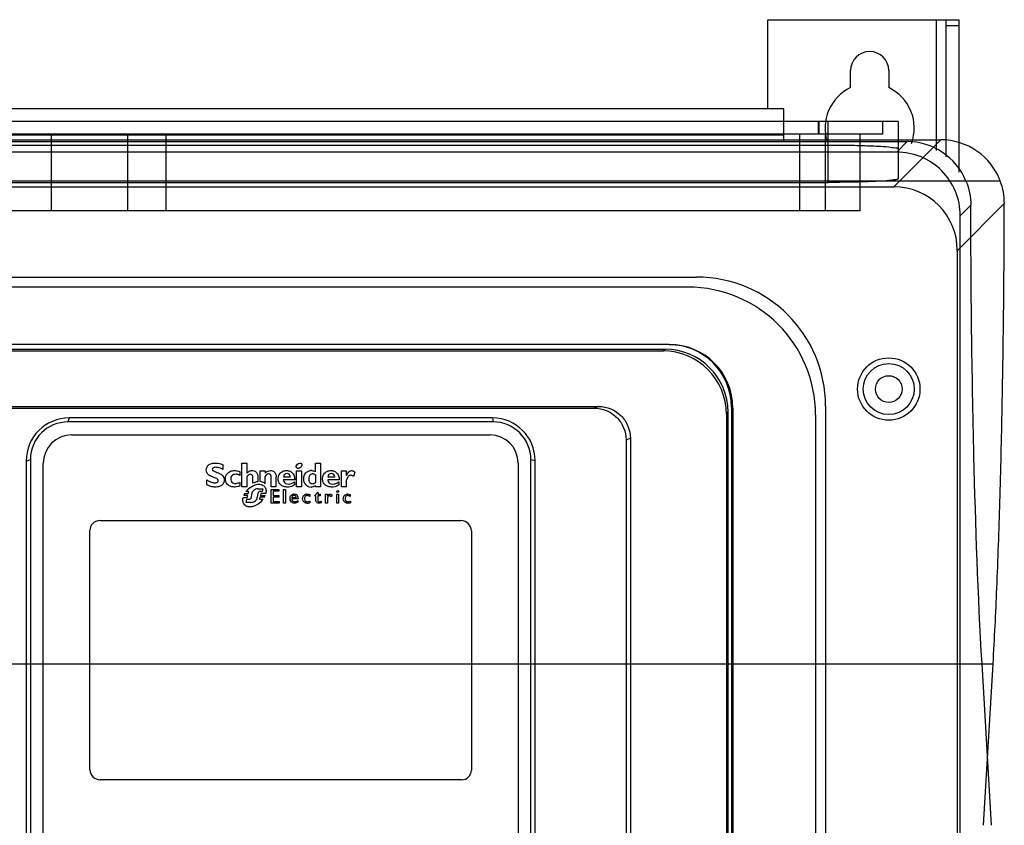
# Model space of a CAD drawing. Header units: millimetres. Extents: x 181 to 429, y 60 to 776.
# Tile 8 of 8: x 274 to 429, y 649 to 776. Entities that reach past the tile are written whole.
import ezdxf

# ---------------------------------------------------------------- set-up
doc = ezdxf.new("R2010")
doc.units = ezdxf.units.MM
doc.header["$LTSCALE"] = 54.827165
doc.layers.get('0').update_dxf_attribs({"linetype": 'CONTINUOUS'})

msp = doc.modelspace()

# ---------------------------------------------------------------- linework, layer by layer
at = {"color": 7, "linetype": 'Continuous'}
for p, q in [((391.58, 761.73), (391.58, 775.73)), ((391.58, 775.73), (421.58, 775.73)), ((418.04, 775.73), (418.04, 755.19)), ((419.58, 754.21), (419.58, 775.73)), ((419.58, 774.83), (421.58, 774.83)), ((421.58, 775.73), (421.58, 751.77)), ((404.58, 765.05), (404.58, 767.73)), ((410.58, 767.73), (410.58, 765.05)), ((394.08, 761.73), (216.08, 761.73)), ((394.08, 756.58), (394.08, 761.73)), ((412.04, 759.73), (198.11, 759.73)), ((399.54, 757.73), (399.54, 759.73)), ((399.61, 759.73), (399.61, 757.73)), ((401.05, 750.18), (401.05, 759.73)), ((409.61, 759.73), (409.61, 757.73)), ((412.04, 759.73), (412.04, 750.75)), ((409.61, 757.73), (198.08, 757.73)), ((279.08, 745.73), (279.08, 757.73)), ((291.07, 745.73), (291.07, 757.73)), ((297.07, 757.73), (297.07, 745.73)), ((396.58, 757.73), (396.58, 745.73)), ((400.58, 757.73), (400.58, 745.73)), ((406.08, 745.73), (406.08, 757.73)), ((191.42, 756.87), (418.74, 756.87)), ((196.69, 756.58), (413.47, 756.58)), ((216.08, 757.63), (394.08, 757.63)), ((418.74, 756.87), (411.36, 749.49)), ((411.82, 754.93), (413.47, 756.58)), ((411.82, 754.93), (198.34, 754.93)), ((401.05, 755.99), (209.11, 755.99)), ((428.09, 750.39), (182.07, 750.39)), ((209.08, 750.17), (401.05, 750.18)), ((198.8, 749.49), (411.36, 749.49)), ((421.35, 739.51), (428.72, 746.88)), ((406.08, 745.73), (204.08, 745.73)), ((423.46, 746.6), (421.81, 744.95)), ((421.81, 127.5), (421.81, 744.95)), ((421.35, 132.94), (421.35, 739.51)), ((229.43, 735.31), (380.41, 735.31)), ((379.04, 733.73), (230.78, 733.73)), ((376.09, 724.7), (234.07, 724.7)), ((234.72, 723.98), (375.46, 723.98)), ((235.15, 723.73), (375.13, 723.73)), ((375.13, 723.73), (375.46, 723.98)), ((265.25, 715), (365, 715)), ((265.37, 714.74), (364.31, 714.74)), ((365, 715), (364.31, 714.74)), ((385.87, 714.91), (385.87, 564.55)), ((386.1, 714.73), (385.87, 714.91)), ((386.1, 714.73), (386.1, 352.72)), ((400.66, 715.06), (400.66, 352.26)), ((281.87, 713.2), (281.67, 712.57)), ((348.33, 713.2), (281.87, 713.2)), ((348.33, 713.2), (348.43, 712.57)), ((385.09, 713.77), (385.33, 714.1)), ((385.09, 713.77), (385.09, 585.19)), ((385.33, 714.1), (385.33, 584.99)), ((399.08, 713.69), (399.08, 352.94)), ((348.43, 712.57), (281.67, 712.57)), ((282.26, 710.53), (347.96, 710.53)), ((370, 710), (369.33, 709.72)), ((370, 710), (370, 587.41)), ((369.33, 709.72), (369.33, 589.1)), ((275.11, 706.43), (275.78, 706.68)), ((275.78, 706.68), (275.78, 594.04)), ((275.11, 706.43), (275.11, 593.99)), ((277.78, 594.49), (277.78, 706.05)), ((306.06, 705.11), (306.06, 705.83)), ((309.01, 702.4), (309.01, 706.07)), ((309.01, 706.07), (309.8, 706.07)), ((309.8, 704.51), (309.8, 706.07)), ((320.55, 704.77), (320.55, 706.07)), ((320.55, 706.07), (321.33, 706.07)), ((321.33, 706.07), (321.33, 702.39)), ((352.38, 706.11), (352.38, 594.38)), ((354.38, 594.03), (354.38, 706.62)), ((355.05, 706.48), (354.38, 706.62)), ((355.05, 594.03), (355.05, 706.48)), ((308.65, 704.77), (308.65, 704.18)), ((309.8, 702.4), (309.8, 703.98)), ((310.73, 702.93), (310.73, 703.81)), ((311.51, 703.98), (311.51, 703.18)), ((311.88, 703.19), (311.88, 704.88)), ((311.88, 704.88), (312.66, 704.88)), ((312.66, 704.88), (312.66, 704.52)), ((312.66, 702.83), (312.66, 704)), ((313.6, 702.4), (313.6, 703.91)), ((314.38, 702.4), (314.38, 703.97)), ((316.6, 703.91), (315.52, 703.91)), ((317.59, 702.39), (317.59, 704.88)), ((317.59, 704.88), (318.37, 704.88)), ((318.37, 704.88), (318.37, 702.39)), ((320.55, 704.26), (320.55, 703.07)), ((323.57, 703.91), (322.49, 703.91)), ((324.65, 702.39), (324.65, 704.88)), ((324.65, 704.88), (325.43, 704.88)), ((325.43, 704.17), (325.43, 704.88)), ((326.75, 704.7), (326.54, 704.01)), ((303.48, 702.7), (303.48, 703.49)), ((308.69, 703.08), (308.69, 702.51)), ((309.8, 702.4), (309.01, 702.4)), ((311.52, 702.07), (312.28, 702.07)), ((312.28, 702.07), (312.18, 701.62)), ((314.38, 702.4), (313.6, 702.4)), ((317.29, 703.5), (315.5, 703.5)), ((317.24, 703.16), (317.24, 702.67)), ((318.37, 702.39), (317.59, 702.39)), ((320.55, 702.39), (320.55, 702.59)), ((321.33, 702.39), (320.55, 702.39)), ((324.26, 703.5), (322.47, 703.5)), ((324.22, 703.16), (324.22, 702.67)), ((325.43, 702.39), (324.65, 702.39)), ((325.43, 702.39), (325.43, 703.47)), ((309.19, 700.71), (309.83, 700.71)), ((309.94, 701.02), (309.28, 701.02)), ((309.42, 701.31), (309.97, 701.31)), ((310.08, 701.62), (309.62, 701.62)), ((309.83, 700.71), (309.94, 701.02)), ((309.97, 701.31), (310.08, 701.62)), ((310.58, 701.37), (310.39, 700.54)), ((311.37, 700.61), (311.62, 701.55)), ((312.18, 701.62), (311.73, 701.62)), ((311.83, 700.75), (311.74, 700.45)), ((311.74, 700.45), (312.33, 700.45)), ((312.52, 700.75), (311.83, 700.75)), ((311.98, 701.35), (311.9, 701.04)), ((311.9, 701.04), (312.66, 701.04)), ((312.75, 701.35), (311.98, 701.35)), ((313.6, 699.81), (313.6, 701.96)), ((313.6, 701.96), (314.81, 701.96)), ((313.9, 701.68), (313.9, 701.03)), ((314.81, 701.68), (313.9, 701.68)), ((313.9, 701.03), (314.78, 701.03)), ((313.9, 700.76), (313.9, 700.09)), ((314.78, 700.76), (313.9, 700.76)), ((314.78, 701.03), (314.78, 700.76)), ((314.81, 701.96), (314.81, 701.68)), ((315.55, 699.81), (315.55, 701.96)), ((315.55, 701.96), (315.83, 701.96)), ((315.83, 701.96), (315.83, 699.81)), ((317.54, 700.66), (316.83, 700.66)), ((317.82, 700.48), (316.83, 700.48)), ((319.64, 701.16), (319.64, 700.86)), ((320.38, 700.98), (320.91, 701.52)), ((320.63, 700.98), (320.38, 700.98)), ((320.63, 700.23), (320.63, 700.98)), ((320.91, 701.52), (320.91, 701.23)), ((320.91, 701.23), (321.35, 701.23)), ((320.91, 700.98), (320.91, 700.25)), ((321.35, 700.98), (320.91, 700.98)), ((321.35, 700.98), (321.35, 701.23)), ((322.14, 699.81), (322.14, 701.23)), ((322.14, 701.23), (322.42, 701.23)), ((322.42, 701.23), (322.42, 700.9)), ((322.42, 700.55), (322.42, 699.81)), ((323.17, 701.09), (323.02, 700.84)), ((323.91, 699.81), (323.91, 701.23)), ((323.91, 701.23), (324.18, 701.23)), ((324.18, 701.23), (324.18, 699.81)), ((326.02, 701.16), (326.02, 700.86)), ((309.64, 699.94), (309.76, 700.43)), ((310.38, 699.94), (309.64, 699.94)), ((309.76, 700.43), (310.24, 700.43)), ((314.84, 699.81), (313.6, 699.81)), ((313.9, 700.09), (314.84, 700.09)), ((314.84, 700.09), (314.84, 699.81)), ((315.83, 699.81), (315.55, 699.81)), ((317.79, 700.22), (317.79, 699.95)), ((319.67, 700.14), (319.67, 699.87)), ((321.42, 700.14), (321.42, 699.88)), ((322.42, 699.81), (322.14, 699.81)), ((324.18, 699.81), (323.91, 699.81)), ((326.05, 700.14), (326.05, 699.87)), ((286.69, 697.08), (343.4, 697.08)), ((285.13, 657.97), (285.13, 695.51)), ((345.03, 695.45), (345.03, 657.91)), ((183.2, 674.59), (426.96, 674.59)), ((426.7, 649.23), (425.22, 674.59)), ((425.48, 649.23), (426.96, 674.59)), ((343.5, 656.38), (286.72, 656.38))]:
    msp.add_line(p, q, dxfattribs=at)
for radius in [4.9, 4, 2.1]:
    msp.add_circle((410.58, 717.73), radius, dxfattribs=at)
for centre, radius, start, end in [((407.58, 767.73), 3, 0, 180), ((407.58, 758.73), 7, 115.3769, 198.5854), ((407.58, 758.73), 7, 339.4746, 64.6231), ((418.75, 746.89), 9.98, 20.5315, 90.03), ((411.83, 744.95), 9.98, 359.9731, 90.0315), ((418.74, 746.9), 9.99, 359.9139, 20.484), ((380.41, 715.06), 20.25, 0, 90), ((379.04, 713.69), 20.04, 0, 90), ((375.12, 713.77), 9.96, 0.004, 89.996), ((375.46, 714.1), 9.88, 0.004, 89.996), ((376.09, 714.73), 10.01, 0.004, 89.996), ((376.09, 714.91), 9.78, 0.0037, 89.996), ((281.87, 706.43), 6.76, 90.0072, 179.9929), ((348.33, 706.48), 6.72, 0.0072, 89.9929), ((281.67, 706.68), 5.89, 90.004, 179.996), ((348.43, 706.62), 5.96, 0.004, 89.996), ((282.26, 706.05), 4.48, 90, 180), ((347.96, 706.11), 4.42, 0, 90), ((319.89, 703.6), 1.33, 87.9648, 96.5078), ((312.03, 699.89), 2.96, 134.0805, 144.3877), ((312.19, 699.7), 3.22, 131.8962, 133.7207), ((319.85, 703.49), 1.15, 248.3123, 270.0548), ((311.48, 700.14), 2.37, 150.2826, 158.0932), ((309.78, 702.22), 3.11, 314.231, 325.1416), ((310.28, 701.97), 2.55, 331.6062, 338.8134), ((317.48, 700.54), 0.934, 182.127, 188.1426), ((286.69, 695.51), 1.57, 90, 180), ((343.4, 695.45), 1.63, 0, 90), ((286.72, 657.97), 1.59, 180, 270), ((343.5, 657.91), 1.53, 270, 360)]:
    msp.add_arc(centre, radius, start, end, dxfattribs=at)
for centre, start_param in [((413.44, 746.57), -0.394608), ((411.33, 739.48), -0.784029)]:
    msp.add_ellipse(centre, major_axis=(7.09, 7.09), ratio=0.997265, start_param=start_param, end_param=0.784029, dxfattribs=at)
for centre, major_axis, ratio in [((317.98, 705.68), (0.376, 0.337), 0.720197), ((324.04, 701.65), (0.133, 0.119), 0.720346)]:
    msp.add_ellipse(centre, major_axis=major_axis, ratio=ratio, dxfattribs=at)
for points, knots in [([(408.82, 755.82), (408.06, 755.86), (406.42, 755.92), (403.83, 755.98), (402, 755.99), (401.05, 755.99)], [0, 0, 0, 0, 0.29306, 0.634239, 1, 1, 1, 1]), ([(412.04, 755.41), (412.04, 755.55), (411.3, 755.57), (410.45, 755.76), (409.41, 755.79), (408.82, 755.82)], [0, 0, 0, 0, 0.123329, 0.462752, 1, 1, 1, 1]), ([(408.82, 750.35), (408.06, 750.31), (406.42, 750.24), (403.83, 750.19), (402, 750.18), (401.05, 750.18)], [0, 0, 0, 0, 0.29313, 0.634307, 1, 1, 1, 1]), ([(412.04, 750.75), (412.04, 750.62), (411.29, 750.6), (410.45, 750.4), (409.41, 750.38), (408.82, 750.35)], [0, 0, 0, 0, 0.123716, 0.463169, 1, 1, 1, 1]), ([(426.96, 674.59), (427.19, 678.56), (427.6, 687.04), (428.07, 700.46), (428.42, 715.18), (428.65, 730.79), (428.71, 741.46), (428.72, 746.88)], [0, 0, 0, 0, 0.164725, 0.35212, 0.557374, 0.775205, 1, 1, 1, 1]), ([(425.22, 674.59), (424.59, 685.44), (423.77, 709.44), (423.48, 733.45), (423.46, 746.6)], [0, 0, 0, 0, 0.452623, 1, 1, 1, 1]), ([(364.31, 714.74), (364.96, 714.74), (366.28, 714.48), (367.95, 713.36), (369.06, 711.7), (369.33, 710.38), (369.33, 709.72)], [0, 0, 0, 0, 0.250034, 0.500002, 0.749965, 1, 1, 1, 1]), ([(365, 715), (365.65, 715), (366.97, 714.74), (368.63, 713.62), (369.74, 711.96), (370, 710.65), (370, 710)], [0, 0, 0, 0, 0.250032, 0.500002, 0.749967, 1, 1, 1, 1]), ([(303.4, 705.06), (303.4, 705.19), (303.45, 705.47), (303.69, 705.77), (304.06, 706.01), (304.57, 706.14), (305.31, 706.11), (305.81, 705.94), (306.06, 705.83)], [0, 0, 0, 0, 0.117729, 0.260873, 0.337755, 0.518679, 0.747007, 1, 1, 1, 1]), ([(304.89, 705.44), (304.79, 705.44), (304.63, 705.43), (304.46, 705.34), (304.39, 705.28), (304.34, 705.19), (304.34, 705.07), (304.42, 704.96), (304.55, 704.86), (304.9, 704.71), (305.44, 704.54), (306.06, 704.16), (306.26, 703.58), (306.21, 703.08), (305.91, 702.65), (305.52, 702.45), (305.14, 702.36), (304.92, 702.34), (304.81, 702.34)], [0, 0, 0, 0, 0.059115, 0.085607, 0.102478, 0.112903, 0.140261, 0.161878, 0.18385, 0.228859, 0.36413, 0.515627, 0.60338, 0.696591, 0.785341, 0.881855, 0.937918, 1, 1, 1, 1]), ([(306.06, 705.11), (305.91, 705.18), (305.54, 705.34), (305.14, 705.44), (304.89, 705.44)], [0, 0, 0, 0, 0.400565, 1, 1, 1, 1]), ([(305.28, 703.36), (305.28, 703.41), (305.25, 703.5), (305.13, 703.64), (304.7, 703.82), (304.23, 703.96), (303.75, 704.25), (303.47, 704.57), (303.4, 704.9), (303.4, 705.06)], [0, 0, 0, 0, 0.052768, 0.102838, 0.204414, 0.544424, 0.647354, 0.82421, 1, 1, 1, 1]), ([(307.96, 702.35), (307.77, 702.34), (307.4, 702.36), (306.79, 702.61), (306.42, 703.16), (306.38, 703.81), (306.59, 704.43), (307.14, 704.85), (307.62, 704.93), (307.82, 704.93)], [0, 0, 0, 0, 0.12678, 0.253674, 0.430756, 0.556046, 0.678561, 0.864216, 1, 1, 1, 1]), ([(308.02, 704.35), (307.9, 704.35), (307.65, 704.32), (307.33, 704.08), (307.21, 703.68), (307.28, 703.27), (307.57, 702.96), (307.85, 702.9), (307.99, 702.9)], [0, 0, 0, 0, 0.146118, 0.312171, 0.479469, 0.659286, 0.823775, 1, 1, 1, 1]), ([(307.82, 704.93), (307.87, 704.93), (308.16, 704.91), (308.44, 704.85), (308.65, 704.77)], [0, 0, 0, 0, 0.197552, 1, 1, 1, 1]), ([(308.65, 704.18), (308.61, 704.21), (308.41, 704.3), (308.19, 704.35), (308.02, 704.35)], [0, 0, 0, 0, 0.19838, 1, 1, 1, 1]), ([(309.8, 704.51), (309.87, 704.6), (310.07, 704.8), (310.47, 704.96), (310.87, 704.92), (311.21, 704.75), (311.46, 704.44), (311.51, 704.13), (311.51, 703.98)], [0, 0, 0, 0, 0.145743, 0.336514, 0.531925, 0.623371, 0.804489, 1, 1, 1, 1]), ([(310.32, 704.35), (310.23, 704.35), (310.1, 704.3), (309.93, 704.16), (309.85, 704.05), (309.8, 703.98)], [0, 0, 0, 0, 0.400943, 0.600829, 1, 1, 1, 1]), ([(310.73, 703.81), (310.73, 703.92), (310.71, 704.09), (310.56, 704.31), (310.42, 704.35), (310.32, 704.35)], [0, 0, 0, 0, 0.435822, 0.627915, 1, 1, 1, 1]), ([(312.66, 704.52), (312.78, 704.66), (313.03, 704.88), (313.35, 704.93), (313.47, 704.93)], [0, 0, 0, 0, 0.595853, 1, 1, 1, 1]), ([(313.6, 703.91), (313.6, 704.02), (313.58, 704.18), (313.44, 704.35), (313.3, 704.4), (313.1, 704.42), (312.85, 704.28), (312.72, 704.09), (312.66, 704)], [0, 0, 0, 0, 0.232669, 0.331554, 0.430298, 0.533254, 0.757898, 1, 1, 1, 1]), ([(313.47, 704.93), (313.51, 704.93), (313.7, 704.92), (314.03, 704.81), (314.33, 704.44), (314.38, 704.13), (314.38, 703.97)], [0, 0, 0, 0, 0.079574, 0.3876, 0.680399, 1, 1, 1, 1]), ([(316.13, 702.34), (316.11, 702.34), (315.87, 702.35), (315.46, 702.42), (314.98, 702.74), (314.7, 703.22), (314.66, 703.77), (314.78, 704.17), (314.89, 704.35), (314.91, 704.38)], [0, 0, 0, 0, 0.027821, 0.235081, 0.415392, 0.591664, 0.781406, 0.968282, 1, 1, 1, 1]), ([(315.42, 704.81), (315.43, 704.81), (315.61, 704.89), (315.81, 704.93), (316, 704.93)], [0, 0, 0, 0, 0.049526, 1, 1, 1, 1]), ([(315.77, 704.38), (315.72, 704.35), (315.58, 704.22), (315.53, 704.04), (315.52, 703.91)], [0, 0, 0, 0, 0.344443, 1, 1, 1, 1]), ([(316.6, 703.91), (316.59, 703.96), (316.57, 704.12), (316.45, 704.32), (316.2, 704.47), (315.97, 704.48), (315.81, 704.41), (315.77, 704.38)], [0, 0, 0, 0, 0.118998, 0.425013, 0.572831, 0.874687, 1, 1, 1, 1]), ([(316, 704.93), (316.18, 704.93), (316.53, 704.87), (316.88, 704.64), (317.02, 704.45), (317.06, 704.4)], [0, 0, 0, 0, 0.426176, 0.856985, 1, 1, 1, 1]), ([(317.21, 704.11), (317.21, 704.1), (317.27, 703.9), (317.3, 703.7), (317.29, 703.5)], [0, 0, 0, 0, 0.040888, 1, 1, 1, 1]), ([(318.98, 702.76), (318.98, 702.76), (318.86, 702.91), (318.7, 703.27), (318.68, 703.69), (318.72, 703.92), (318.72, 703.95)], [0, 0, 0, 0, 0.016788, 0.446133, 0.921345, 1, 1, 1, 1]), ([(318.72, 703.95), (318.77, 704.18), (318.94, 704.56), (319.38, 704.85), (319.65, 704.91), (319.74, 704.92)], [0, 0, 0, 0, 0.468609, 0.808199, 1, 1, 1, 1]), ([(319.48, 703.62), (319.48, 703.51), (319.5, 703.34), (319.62, 703.07), (319.79, 702.92), (319.94, 702.88), (319.96, 702.88)], [0, 0, 0, 0, 0.345384, 0.54764, 0.919091, 1, 1, 1, 1]), ([(320.11, 704.41), (320.05, 704.41), (319.88, 704.39), (319.66, 704.26), (319.57, 704.09), (319.55, 704.02)], [0, 0, 0, 0, 0.220157, 0.710118, 1, 1, 1, 1]), ([(319.94, 704.93), (319.96, 704.93), (320.05, 704.92), (320.15, 704.91), (320.23, 704.89)], [0, 0, 0, 0, 0.177793, 1, 1, 1, 1]), ([(320.55, 704.26), (320.52, 704.28), (320.43, 704.33), (320.33, 704.37), (320.26, 704.39)], [0, 0, 0, 0, 0.300367, 1, 1, 1, 1]), ([(323.1, 702.34), (323.08, 702.34), (322.84, 702.35), (322.43, 702.42), (321.95, 702.74), (321.68, 703.22), (321.63, 703.77), (321.75, 704.17), (321.86, 704.35), (321.88, 704.38)], [0, 0, 0, 0, 0.027607, 0.234852, 0.415224, 0.591572, 0.781392, 0.96837, 1, 1, 1, 1]), ([(322.39, 704.81), (322.4, 704.81), (322.58, 704.89), (322.79, 704.93), (322.97, 704.93)], [0, 0, 0, 0, 0.048888, 1, 1, 1, 1]), ([(322.74, 704.38), (322.69, 704.35), (322.55, 704.22), (322.5, 704.04), (322.49, 703.91)], [0, 0, 0, 0, 0.341617, 1, 1, 1, 1]), ([(323.57, 703.91), (323.57, 703.96), (323.54, 704.12), (323.43, 704.32), (323.17, 704.47), (322.94, 704.48), (322.78, 704.41), (322.74, 704.38)], [0, 0, 0, 0, 0.117871, 0.424257, 0.572355, 0.873778, 1, 1, 1, 1]), ([(322.97, 704.93), (323.15, 704.93), (323.5, 704.87), (323.85, 704.64), (323.99, 704.45), (324.03, 704.4)], [0, 0, 0, 0, 0.42601, 0.857265, 1, 1, 1, 1]), ([(324.18, 704.11), (324.18, 704.1), (324.25, 703.9), (324.27, 703.7), (324.26, 703.5)], [0, 0, 0, 0, 0.040029, 1, 1, 1, 1]), ([(325.43, 704.17), (325.52, 704.36), (325.66, 704.62), (325.92, 704.84), (326.09, 704.92), (326.28, 704.94), (326.45, 704.89), (326.61, 704.81), (326.7, 704.74), (326.75, 704.7)], [0, 0, 0, 0, 0.366349, 0.483868, 0.587407, 0.69037, 0.796805, 0.897351, 1, 1, 1, 1]), ([(326.54, 704.01), (326.45, 704.07), (326.32, 704.14), (326.12, 704.2), (325.9, 704.18), (325.61, 703.94), (325.5, 703.65), (325.43, 703.47)], [0, 0, 0, 0, 0.195482, 0.302498, 0.405861, 0.612227, 1, 1, 1, 1]), ([(303.48, 703.49), (303.56, 703.44), (303.78, 703.29), (304.19, 703.08), (304.56, 703.02), (304.74, 703.02)], [0, 0, 0, 0, 0.200503, 0.598535, 1, 1, 1, 1]), ([(304.81, 702.34), (304.72, 702.34), (304.44, 702.35), (303.97, 702.45), (303.64, 702.61), (303.48, 702.7)], [0, 0, 0, 0, 0.20123, 0.598232, 1, 1, 1, 1]), ([(304.74, 703.02), (304.84, 703.02), (304.98, 703.03), (305.15, 703.1), (305.26, 703.2), (305.28, 703.3), (305.28, 703.36)], [0, 0, 0, 0, 0.405008, 0.604184, 0.745162, 1, 1, 1, 1]), ([(307.99, 702.9), (308.04, 702.9), (308.28, 702.92), (308.51, 703.01), (308.69, 703.08)], [0, 0, 0, 0, 0.199988, 1, 1, 1, 1]), ([(310.04, 702.09), (310.34, 702.36), (310.8, 702.64), (311.41, 702.78), (311.64, 702.79), (311.76, 702.78), (311.77, 702.78)], [0, 0, 0, 0, 0.63922, 0.818546, 0.978773, 1, 1, 1, 1]), ([(311.52, 702.07), (311.4, 702.07), (311.11, 702.02), (310.84, 701.84), (310.73, 701.69), (310.72, 701.67)], [0, 0, 0, 0, 0.413932, 0.91431, 1, 1, 1, 1]), ([(311.77, 702.78), (311.94, 702.77), (312.25, 702.7), (312.64, 702.38), (312.76, 702.06), (312.78, 701.88), (312.78, 701.87)], [0, 0, 0, 0, 0.326542, 0.644448, 0.96763, 1, 1, 1, 1]), ([(312.66, 702.83), (312.62, 702.88), (312.49, 703), (312.22, 703.12), (311.99, 703.18), (311.88, 703.19)], [0, 0, 0, 0, 0.199436, 0.60096, 1, 1, 1, 1]), ([(315.5, 703.5), (315.5, 703.46), (315.51, 703.42), (315.52, 703.37), (315.52, 703.36)], [0, 0, 0, 0, 0.778112, 1, 1, 1, 1]), ([(315.52, 703.36), (315.55, 703.24), (315.66, 703.01), (316.05, 702.8), (316.44, 702.8), (316.86, 702.91), (317.1, 703.06), (317.24, 703.16)], [0, 0, 0, 0, 0.176887, 0.369484, 0.606543, 0.735715, 1, 1, 1, 1]), ([(317.24, 702.67), (317.05, 702.53), (316.68, 702.37), (316.29, 702.34), (316.13, 702.34)], [0, 0, 0, 0, 0.60089, 1, 1, 1, 1]), ([(319.43, 702.42), (319.41, 702.43), (319.24, 702.51), (319.09, 702.63), (318.98, 702.76)], [0, 0, 0, 0, 0.126875, 1, 1, 1, 1]), ([(319.96, 702.88), (320.05, 702.86), (320.23, 702.86), (320.37, 702.94), (320.43, 702.98)], [0, 0, 0, 0, 0.553325, 1, 1, 1, 1]), ([(320.55, 702.59), (320.47, 702.53), (320.33, 702.44), (320.17, 702.38), (320.11, 702.37)], [0, 0, 0, 0, 0.605669, 1, 1, 1, 1]), ([(322.47, 703.5), (322.47, 703.46), (322.48, 703.42), (322.49, 703.37), (322.49, 703.36)], [0, 0, 0, 0, 0.74915, 1, 1, 1, 1]), ([(322.49, 703.36), (322.52, 703.24), (322.63, 703.01), (323.02, 702.8), (323.41, 702.8), (323.84, 702.91), (324.07, 703.06), (324.22, 703.16)], [0, 0, 0, 0, 0.17491, 0.367736, 0.605471, 0.735133, 1, 1, 1, 1]), ([(324.22, 702.67), (324.03, 702.53), (323.66, 702.37), (323.26, 702.34), (323.1, 702.34)], [0, 0, 0, 0, 0.600889, 1, 1, 1, 1]), ([(310.39, 700.54), (310.37, 700.51), (310.33, 700.45), (310.26, 700.43), (310.24, 700.43)], [0, 0, 0, 0, 0.600403, 1, 1, 1, 1]), ([(311.62, 701.55), (311.63, 701.57), (311.65, 701.61), (311.7, 701.62), (311.73, 701.62)], [0, 0, 0, 0, 0.404942, 1, 1, 1, 1]), ([(316.55, 700.5), (316.54, 700.61), (316.56, 700.79), (316.7, 701.06), (316.97, 701.26), (317.31, 701.27), (317.5, 701.19), (317.55, 701.15)], [0, 0, 0, 0, 0.220358, 0.350708, 0.60472, 0.861168, 1, 1, 1, 1]), ([(316.83, 700.48), (316.83, 700.43), (316.86, 700.32), (316.94, 700.19), (317.07, 700.09), (317.19, 700.06), (317.27, 700.05), (317.3, 700.05)], [0, 0, 0, 0, 0.227163, 0.444306, 0.661948, 0.881618, 1, 1, 1, 1]), ([(317.21, 701.01), (317.14, 701.01), (317, 700.98), (316.91, 700.88), (316.89, 700.83)], [0, 0, 0, 0, 0.582123, 1, 1, 1, 1]), ([(317.49, 700.85), (317.47, 700.89), (317.44, 700.93), (317.39, 700.96), (317.38, 700.97)], [0, 0, 0, 0, 0.756913, 1, 1, 1, 1]), ([(317.54, 700.66), (317.54, 700.7), (317.53, 700.76), (317.51, 700.82), (317.49, 700.85)], [0, 0, 0, 0, 0.568472, 1, 1, 1, 1]), ([(317.55, 701.15), (317.59, 701.12), (317.64, 701.08), (317.67, 701.03), (317.68, 701.02)], [0, 0, 0, 0, 0.780462, 1, 1, 1, 1]), ([(317.79, 700.75), (317.79, 700.74), (317.81, 700.65), (317.82, 700.56), (317.82, 700.48)], [0, 0, 0, 0, 0.140434, 1, 1, 1, 1]), ([(318.53, 700.49), (318.53, 700.61), (318.57, 700.87), (318.81, 701.18), (319.14, 701.27), (319.42, 701.24), (319.57, 701.19), (319.64, 701.16)], [0, 0, 0, 0, 0.229341, 0.471072, 0.714915, 0.853611, 1, 1, 1, 1]), ([(319.67, 699.87), (319.63, 699.85), (319.52, 699.81), (319.34, 699.78), (319.13, 699.78), (318.86, 699.86), (318.6, 700.08), (318.53, 700.36), (318.53, 700.49)], [0, 0, 0, 0, 0.086141, 0.215866, 0.358739, 0.488714, 0.74019, 1, 1, 1, 1]), ([(319.08, 700.97), (319.08, 700.96), (318.98, 700.92), (318.86, 700.8), (318.8, 700.53), (318.83, 700.3), (318.98, 700.13), (319.12, 700.06), (319.36, 700.03), (319.55, 700.09), (319.67, 700.14)], [0, 0, 0, 0, 0.006112, 0.18808, 0.286249, 0.485077, 0.5759, 0.665392, 0.762909, 1, 1, 1, 1]), ([(319.64, 700.86), (319.59, 700.89), (319.47, 700.96), (319.33, 701), (319.25, 701)], [0, 0, 0, 0, 0.399081, 1, 1, 1, 1]), ([(322.42, 700.9), (322.44, 700.93), (322.47, 700.99), (322.56, 701.12), (322.68, 701.23), (322.79, 701.25), (322.83, 701.25)], [0, 0, 0, 0, 0.197656, 0.397989, 0.802801, 1, 1, 1, 1]), ([(322.76, 700.99), (322.72, 700.99), (322.6, 700.95), (322.45, 700.8), (322.42, 700.63), (322.42, 700.55)], [0, 0, 0, 0, 0.198182, 0.601598, 1, 1, 1, 1]), ([(323.02, 700.84), (323.01, 700.86), (322.96, 700.9), (322.88, 700.95), (322.8, 700.99), (322.76, 700.99)], [0, 0, 0, 0, 0.198146, 0.603215, 1, 1, 1, 1]), ([(322.83, 701.25), (322.86, 701.25), (322.98, 701.24), (323.09, 701.16), (323.17, 701.09)], [0, 0, 0, 0, 0.200733, 1, 1, 1, 1]), ([(324.92, 700.49), (324.92, 700.61), (324.95, 700.87), (325.2, 701.18), (325.63, 701.29), (325.88, 701.22), (326.02, 701.16)], [0, 0, 0, 0, 0.231189, 0.470429, 0.712587, 1, 1, 1, 1]), ([(326.05, 699.87), (326.01, 699.85), (325.91, 699.82), (325.72, 699.78), (325.51, 699.78), (325.24, 699.86), (324.98, 700.08), (324.92, 700.36), (324.92, 700.49)], [0, 0, 0, 0, 0.08401, 0.216593, 0.359248, 0.489177, 0.740591, 1, 1, 1, 1]), ([(325.46, 700.97), (325.46, 700.96), (325.36, 700.92), (325.25, 700.79), (325.19, 700.53), (325.22, 700.3), (325.36, 700.13), (325.51, 700.06), (325.75, 700.03), (325.93, 700.09), (326.05, 700.14)], [0, 0, 0, 0, 0.007046, 0.188694, 0.286971, 0.485821, 0.576877, 0.666652, 0.764195, 1, 1, 1, 1]), ([(326.02, 700.86), (325.98, 700.89), (325.86, 700.96), (325.72, 701), (325.63, 701)], [0, 0, 0, 0, 0.399089, 1, 1, 1, 1]), ([(309.92, 699.26), (309.91, 699.27), (309.73, 699.31), (309.35, 699.5), (309.15, 699.96), (309.13, 700.28), (309.13, 700.35)], [0, 0, 0, 0, 0.035372, 0.363462, 0.853432, 1, 1, 1, 1]), ([(310.65, 699.27), (310.58, 699.25), (310.34, 699.22), (310.09, 699.22), (309.92, 699.26)], [0, 0, 0, 0, 0.289443, 1, 1, 1, 1]), ([(310.38, 699.94), (310.6, 699.94), (310.91, 700.02), (311.17, 700.25), (311.25, 700.33), (311.27, 700.36)], [0, 0, 0, 0, 0.676476, 0.900284, 1, 1, 1, 1]), ([(311.95, 699.99), (311.7, 699.76), (311.29, 699.47), (310.81, 699.3), (310.65, 699.27)], [0, 0, 0, 0, 0.674505, 1, 1, 1, 1]), ([(317.23, 699.79), (317.19, 699.79), (317.03, 699.8), (316.76, 699.92), (316.6, 700.2), (316.56, 700.37), (316.56, 700.41)], [0, 0, 0, 0, 0.100969, 0.480648, 0.879593, 1, 1, 1, 1]), ([(317.79, 699.95), (317.73, 699.91), (317.55, 699.81), (317.35, 699.79), (317.23, 699.79)], [0, 0, 0, 0, 0.403383, 1, 1, 1, 1]), ([(317.3, 700.05), (317.33, 700.05), (317.41, 700.06), (317.49, 700.08), (317.53, 700.09)], [0, 0, 0, 0, 0.431424, 1, 1, 1, 1]), ([(321.08, 699.79), (321.04, 699.79), (320.89, 699.8), (320.67, 699.93), (320.63, 700.13), (320.63, 700.23)], [0, 0, 0, 0, 0.201054, 0.598044, 1, 1, 1, 1]), ([(320.91, 700.25), (320.91, 700.23), (320.91, 700.16), (320.97, 700.06), (321.06, 700.04), (321.11, 700.04)], [0, 0, 0, 0, 0.201375, 0.601314, 1, 1, 1, 1]), ([(321.42, 699.88), (321.38, 699.86), (321.28, 699.81), (321.15, 699.79), (321.08, 699.79)], [0, 0, 0, 0, 0.409106, 1, 1, 1, 1])]:
    msp.add_open_spline(points, degree=3, knots=knots, dxfattribs=at)
for points in [[(422.7, 750.39), (423.19, 749.2), (423.46, 747.89), (423.46, 746.6)], [(314.91, 704.38), (315.03, 704.57), (315.21, 704.72), (315.42, 704.81)], [(317.06, 704.4), (317.12, 704.31), (317.17, 704.21), (317.21, 704.11)], [(319.55, 704.02), (319.5, 703.9), (319.48, 703.75), (319.48, 703.62)], [(320.26, 704.39), (320.21, 704.4), (320.16, 704.41), (320.11, 704.41)], [(320.23, 704.89), (320.34, 704.86), (320.45, 704.82), (320.55, 704.77)], [(321.88, 704.38), (322, 704.57), (322.19, 704.72), (322.39, 704.81)], [(324.03, 704.4), (324.09, 704.31), (324.14, 704.21), (324.18, 704.11)], [(308.69, 702.51), (308.46, 702.43), (308.21, 702.36), (307.96, 702.35)], [(311.51, 703.18), (311.23, 703.15), (310.97, 703.06), (310.73, 702.93)], [(320.11, 702.37), (320.02, 702.35), (319.94, 702.34), (319.85, 702.34)], [(320.43, 702.98), (320.47, 703.01), (320.51, 703.04), (320.55, 703.07)], [(309.13, 700.35), (309.14, 700.4), (309.14, 700.46), (309.15, 700.52)], [(309.15, 700.52), (309.16, 700.58), (309.17, 700.65), (309.19, 700.71)], [(310.72, 701.67), (310.65, 701.58), (310.6, 701.48), (310.58, 701.37)], [(311.27, 700.36), (311.32, 700.43), (311.36, 700.52), (311.37, 700.61)], [(312.79, 701.58), (312.78, 701.51), (312.77, 701.43), (312.75, 701.35)], [(312.78, 701.87), (312.79, 701.77), (312.79, 701.68), (312.79, 701.58)], [(316.89, 700.83), (316.86, 700.78), (316.84, 700.72), (316.83, 700.66)], [(317.38, 700.97), (317.33, 701), (317.27, 701.01), (317.21, 701.01)], [(317.68, 701.02), (317.74, 700.94), (317.77, 700.85), (317.79, 700.75)], [(319.25, 701), (319.19, 701), (319.13, 700.99), (319.08, 700.97)], [(325.63, 701), (325.57, 701), (325.52, 700.99), (325.46, 700.97)], [(317.53, 700.09), (317.62, 700.12), (317.71, 700.17), (317.79, 700.22)], [(321.11, 700.04), (321.22, 700.04), (321.33, 700.08), (321.42, 700.14)]]:
    msp.add_open_spline(points, degree=3, dxfattribs=at)

doc.saveas('drawing.dxf')
